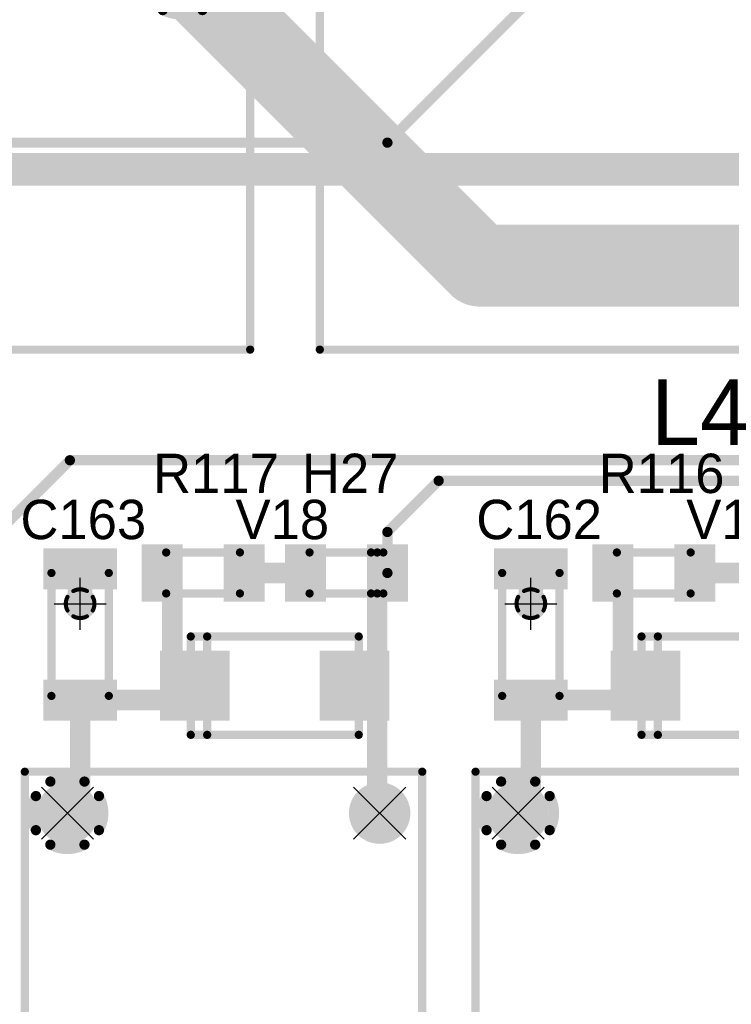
# Model space of a CAD drawing. Extents: x 74 to 326, y 70 to 232.
# Tile 4 of 138: x 103 to 120, y 97 to 122. Entities that reach past the tile are written whole.
import ezdxf

# ---------------------------------------------------------------- set-up
doc = ezdxf.new("R2010")
doc.units = 0
for name, color, linetype in [('Bottom', 2, 'CONTINUOUS'), ('Drill_Layer', 255, 'CONTINUOUS'), ('Gnd', 12, 'CONTINUOUS'), ('Pwr', 13, 'CONTINUOUS'), ('Top', 1, 'CONTINUOUS'), ('Top_Silk', 6, 'CONTINUOUS')]:
    doc.layers.add(name, color=color, linetype=linetype)

# ---------------------------------------------------------------- blocks, each defined once
blk = doc.blocks.new('Cross')
at = {"layer": 'Drill_Layer', "linetype": 'CONTINUOUS'}
for p, q in [((0, -12.7), (0, 12.7)), ((-12.7, 0), (12.7, 0))]:
    blk.add_line(p, q, dxfattribs=at)
blk = doc.blocks.new('X')
at = {"layer": 'Drill_Layer', "linetype": 'CONTINUOUS'}
for p, q in [((-12.7, 12.7), (12.7, -12.7)), ((12.7, 12.7), (-12.7, -12.7))]:
    blk.add_line(p, q, dxfattribs=at)
blk = doc.blocks.new('UNIT_DISC')
at = {"linetype": 'CONTINUOUS', "const_width": 0.5}
blk.add_lwpolyline([(0.25, 0, 1), (-0.25, 0, 1)], format="xyb", close=True, dxfattribs=at)
blk = doc.blocks.new('SHAPE_EL_236_236_0_0_0_0')
at = {"xscale": 0.6, "yscale": 0.6, "zscale": 0.6}
blk.add_blockref('UNIT_DISC', (0, 0), dxfattribs=at)
blk = doc.blocks.new('SHAPE_TH45_314_236_39_0_0_0')
at = {"linetype": 'CONTINUOUS', "const_width": 0.1}
for points in [[(0.16647, 0.30788, 0.2530389), (-0.16647, 0.30788, 0.2530389)], [(-0.30788, 0.16647, 0.2530389), (-0.30788, -0.16647, 0.2530389)], [(0.30788, -0.16647, 0.2530389), (0.30788, 0.16647, 0.2530389)], [(-0.16647, -0.30788, 0.2530389), (0.16647, -0.30788, 0.2530389)]]:
    blk.add_lwpolyline(points, format="xyb", dxfattribs=at)
at = {"xscale": 0.1, "yscale": 0.1, "zscale": 0.1}
for p in [(-0.16647, 0.30788), (0.16647, 0.30788), (-0.30788, 0.16647), (0.30788, 0.16647), (-0.30788, -0.16647), (0.30788, -0.16647), (-0.16647, -0.30788), (0.16647, -0.30788)]:
    blk.add_blockref('UNIT_DISC', p, dxfattribs=at)
blk = doc.blocks.new('SHAPE_EL_314_314_0_0_0_0')
at = {"xscale": 0.8, "yscale": 0.8, "zscale": 0.8}
blk.add_blockref('UNIT_DISC', (0, 0), dxfattribs=at)
blk = doc.blocks.new('v030649')
at = {"layer": 'Bottom'}
blk.add_blockref('SHAPE_EL_236_236_0_0_0_0', (0, 0), dxfattribs=at)
at = {"layer": 'Gnd'}
blk.add_blockref('SHAPE_TH45_314_236_39_0_0_0', (0, 0), dxfattribs=at)
at = {"layer": 'Pwr'}
blk.add_blockref('SHAPE_EL_314_314_0_0_0_0', (0, 0), dxfattribs=at)
at = {"layer": 'Top'}
blk.add_blockref('SHAPE_EL_236_236_0_0_0_0', (0, 0), dxfattribs=at)
blk = doc.blocks.new('0805LED_10247')
at = {"layer": 'Top_Silk', "linetype": 'CONTINUOUS', "const_width": 0.2}
for points in [[(110.1, 108.5), (110.1, 107.5)], [(111.9, 108.5), (110.1, 108.5)], [(111.6, 108.5), (111.6, 107.5)], [(111.75, 108.5), (111.75, 107.5)], [(111.9, 108.5), (111.9, 107.5)], [(110.1, 107.5), (111.9, 107.5)]]:
    blk.add_lwpolyline(points, dxfattribs=at)
at = {"layer": 'Top_Silk', "xscale": 0.2, "yscale": 0.2, "zscale": 0.2}
for p in [(110.1, 108.5), (110.1, 108.5), (111.6, 108.5), (111.75, 108.5), (111.9, 108.5), (111.9, 108.5), (110.1, 107.5), (110.1, 107.5), (111.6, 107.5), (111.75, 107.5), (111.9, 107.5), (111.9, 107.5)]:
    blk.add_blockref('UNIT_DISC', p, dxfattribs=at)
blk = doc.blocks.new('SHAPE_SQ_393_551_0_0_0_0')
blk.add_solid([(-0.5, -0.7), (0.5, -0.7), (-0.5, 0.7), (0.5, 0.7)])
blk = doc.blocks.new('SHAPE_EL_196_196_0_0_0_0')
at = {"xscale": 0.5, "yscale": 0.5, "zscale": 0.5}
blk.add_blockref('UNIT_DISC', (0, 0), dxfattribs=at)
blk = doc.blocks.new('w1000h1400367')
at = {"layer": 'Gnd'}
blk.add_blockref('SHAPE_EL_196_196_0_0_0_0', (0, 0), dxfattribs=at)
at = {"layer": 'Pwr'}
blk.add_blockref('SHAPE_EL_196_196_0_0_0_0', (0, 0), dxfattribs=at)
at = {"layer": 'Top'}
blk.add_blockref('SHAPE_SQ_393_551_0_0_0_0', (0, 0), dxfattribs=at)
blk = doc.blocks.new('w1000h1400383')
at = {"layer": 'Gnd'}
blk.add_blockref('SHAPE_EL_196_196_0_0_0_0', (0, 0), dxfattribs=at)
at = {"layer": 'Pwr'}
blk.add_blockref('SHAPE_EL_196_196_0_0_0_0', (0, 0), dxfattribs=at)
at = {"layer": 'Top'}
blk.add_blockref('SHAPE_SQ_393_551_0_0_0_0', (0, 0), dxfattribs=at)
blk = doc.blocks.new('H27')
for name, p in [('w1000h1400367', (110, 108)), ('0805LED_10247', (0, 0)), ('w1000h1400383', (112, 108))]:
    blk.add_blockref(name, p)
at = {"layer": 'Top_Silk'}
blk.add_text('H27', height=0.96, dxfattribs=at).set_placement((109.9125, 109.95))
blk = doc.blocks.new('0805_10262')
at = {"layer": 'Top_Silk', "linetype": 'CONTINUOUS', "const_width": 0.2}
for points in [[(117.6, 107.5), (117.6, 108.5)], [(119.4, 108.5), (117.6, 108.5)], [(119.4, 107.5), (119.4, 108.5)], [(117.6, 107.5), (119.4, 107.5)]]:
    blk.add_lwpolyline(points, dxfattribs=at)
at = {"layer": 'Top_Silk', "xscale": 0.2, "yscale": 0.2, "zscale": 0.2}
for p in [(117.6, 108.5), (117.6, 108.5), (119.4, 108.5), (119.4, 108.5), (117.6, 107.5), (117.6, 107.5), (119.4, 107.5), (119.4, 107.5)]:
    blk.add_blockref('UNIT_DISC', p, dxfattribs=at)
blk = doc.blocks.new('w1000h1400273')
at = {"layer": 'Gnd'}
blk.add_blockref('SHAPE_EL_196_196_0_0_0_0', (0, 0), dxfattribs=at)
at = {"layer": 'Pwr'}
blk.add_blockref('SHAPE_EL_196_196_0_0_0_0', (0, 0), dxfattribs=at)
at = {"layer": 'Top'}
blk.add_blockref('SHAPE_SQ_393_551_0_0_0_0', (0, 0), dxfattribs=at)
blk = doc.blocks.new('w1000h1400139')
at = {"layer": 'Gnd'}
blk.add_blockref('SHAPE_EL_196_196_0_0_0_0', (0, 0), dxfattribs=at)
at = {"layer": 'Pwr'}
blk.add_blockref('SHAPE_EL_196_196_0_0_0_0', (0, 0), dxfattribs=at)
at = {"layer": 'Top'}
blk.add_blockref('SHAPE_SQ_393_551_0_0_0_0', (0, 0), dxfattribs=at)
blk = doc.blocks.new('R116')
at = {"rotation": 180}
for name, p in [('w1000h1400139', (117.5, 108)), ('w1000h1400273', (119.5, 108))]:
    blk.add_blockref(name, p, dxfattribs=at)
blk.add_blockref('0805_10262', (0, 0))
at = {"layer": 'Top_Silk'}
blk.add_text('R116', height=0.96, dxfattribs=at).set_placement((117.15625, 109.95))
blk = doc.blocks.new('1206_15304')
at = {"layer": 'Top_Silk', "linetype": 'CONTINUOUS', "const_width": 0.2}
for points in [[(105.2, 108), (103.8, 108)], [(103.8, 108), (103.8, 105)], [(105.2, 105), (105.2, 108)], [(103.8, 105), (105.2, 105)]]:
    blk.add_lwpolyline(points, dxfattribs=at)
at = {"layer": 'Top_Silk', "xscale": 0.2, "yscale": 0.2, "zscale": 0.2}
for p in [(103.8, 108), (103.8, 108), (105.2, 108), (105.2, 108), (103.8, 105), (103.8, 105), (105.2, 105), (105.2, 105)]:
    blk.add_blockref('UNIT_DISC', p, dxfattribs=at)
blk = doc.blocks.new('SHAPE_SQ_393_708_0_0_0_0')
blk.add_solid([(-0.5, -0.9), (0.5, -0.9), (-0.5, 0.9), (0.5, 0.9)])
blk = doc.blocks.new('w1000h180049')
at = {"layer": 'Gnd'}
blk.add_blockref('SHAPE_EL_196_196_0_0_0_0', (0, 0), dxfattribs=at)
at = {"layer": 'Pwr'}
blk.add_blockref('SHAPE_EL_196_196_0_0_0_0', (0, 0), dxfattribs=at)
at = {"layer": 'Top'}
blk.add_blockref('SHAPE_SQ_393_708_0_0_0_0', (0, 0), dxfattribs=at)
blk = doc.blocks.new('w1000h1800139')
at = {"layer": 'Gnd'}
blk.add_blockref('SHAPE_EL_196_196_0_0_0_0', (0, 0), dxfattribs=at)
at = {"layer": 'Pwr'}
blk.add_blockref('SHAPE_EL_196_196_0_0_0_0', (0, 0), dxfattribs=at)
at = {"layer": 'Top'}
blk.add_blockref('SHAPE_SQ_393_708_0_0_0_0', (0, 0), dxfattribs=at)
blk = doc.blocks.new('C163')
at = {"rotation": 270}
for name, p in [('w1000h180049', (104.5, 108.1)), ('w1000h1800139', (104.5, 104.9))]:
    blk.add_blockref(name, p, dxfattribs=at)
blk.add_blockref('1206_15304', (0, 0))
at = {"layer": 'Top_Silk'}
blk.add_text('C163', height=0.96, dxfattribs=at).set_placement((103.04375, 108.825))
blk = doc.blocks.new('0805_18047')
at = {"layer": 'Top_Silk', "linetype": 'CONTINUOUS', "const_width": 0.2}
for points in [[(106.6, 107.5), (106.6, 108.5)], [(108.4, 108.5), (106.6, 108.5)], [(108.4, 107.5), (108.4, 108.5)], [(106.6, 107.5), (108.4, 107.5)]]:
    blk.add_lwpolyline(points, dxfattribs=at)
at = {"layer": 'Top_Silk', "xscale": 0.2, "yscale": 0.2, "zscale": 0.2}
for p in [(106.6, 108.5), (106.6, 108.5), (108.4, 108.5), (108.4, 108.5), (106.6, 107.5), (106.6, 107.5), (108.4, 107.5), (108.4, 107.5)]:
    blk.add_blockref('UNIT_DISC', p, dxfattribs=at)
blk = doc.blocks.new('R117')
at = {"rotation": 180}
for name, p in [('w1000h1400139', (106.5, 108)), ('w1000h1400367', (108.5, 108))]:
    blk.add_blockref(name, p, dxfattribs=at)
blk.add_blockref('0805_18047', (0, 0))
at = {"layer": 'Top_Silk'}
blk.add_text('R117', height=0.96, dxfattribs=at).set_placement((106.28125, 109.95))
blk = doc.blocks.new('SMA_18006')
at = {"layer": 'Top_Silk', "linetype": 'CONTINUOUS', "const_width": 0.2}
for points in [[(107.2, 106.45), (107.2, 104.05)], [(107.2, 106.45), (111.3, 106.45)], [(107.6, 106.45), (107.6, 104.05)], [(111.3, 106.45), (111.3, 104.05)], [(107.2, 104.05), (111.3, 104.05)]]:
    blk.add_lwpolyline(points, dxfattribs=at)
at = {"layer": 'Top_Silk', "xscale": 0.2, "yscale": 0.2, "zscale": 0.2}
for p in [(107.2, 106.45), (107.2, 106.45), (107.6, 106.45), (111.3, 106.45), (111.3, 106.45), (107.2, 104.05), (107.2, 104.05), (107.6, 104.05), (111.3, 104.05), (111.3, 104.05)]:
    blk.add_blockref('UNIT_DISC', p, dxfattribs=at)
blk = doc.blocks.new('SHAPE_SQ_669_669_0_0_0_0')
blk.add_solid([(-0.85, -0.85), (0.85, -0.85), (-0.85, 0.85), (0.85, 0.85)])
blk = doc.blocks.new('w1700h1700139')
at = {"layer": 'Gnd'}
blk.add_blockref('SHAPE_EL_196_196_0_0_0_0', (0, 0), dxfattribs=at)
at = {"layer": 'Pwr'}
blk.add_blockref('SHAPE_EL_196_196_0_0_0_0', (0, 0), dxfattribs=at)
at = {"layer": 'Top'}
blk.add_blockref('SHAPE_SQ_669_669_0_0_0_0', (0, 0), dxfattribs=at)
blk = doc.blocks.new('w1700h1700383')
at = {"layer": 'Gnd'}
blk.add_blockref('SHAPE_EL_196_196_0_0_0_0', (0, 0), dxfattribs=at)
at = {"layer": 'Pwr'}
blk.add_blockref('SHAPE_EL_196_196_0_0_0_0', (0, 0), dxfattribs=at)
at = {"layer": 'Top'}
blk.add_blockref('SHAPE_SQ_669_669_0_0_0_0', (0, 0), dxfattribs=at)
blk = doc.blocks.new('V18')
for name, p in [('SMA_18006', (0, 0)), ('w1700h1700139', (107.3, 105.25)), ('w1700h1700383', (111.2, 105.25))]:
    blk.add_blockref(name, p)
at = {"layer": 'Top_Silk'}
blk.add_text('V18', height=0.96, dxfattribs=at).set_placement((108.29375, 108.825))
blk = doc.blocks.new('1206_20635')
at = {"layer": 'Top_Silk', "linetype": 'CONTINUOUS', "const_width": 0.2}
for points in [[(116.2, 108), (114.8, 108)], [(114.8, 108), (114.8, 105)], [(116.2, 105), (116.2, 108)], [(114.8, 105), (116.2, 105)]]:
    blk.add_lwpolyline(points, dxfattribs=at)
at = {"layer": 'Top_Silk', "xscale": 0.2, "yscale": 0.2, "zscale": 0.2}
for p in [(114.8, 108), (114.8, 108), (116.2, 108), (116.2, 108), (114.8, 105), (114.8, 105), (116.2, 105), (116.2, 105)]:
    blk.add_blockref('UNIT_DISC', p, dxfattribs=at)
blk = doc.blocks.new('C162')
at = {"rotation": 270}
for name, p in [('w1000h180049', (115.5, 108.1)), ('w1000h1800139', (115.5, 104.9))]:
    blk.add_blockref(name, p, dxfattribs=at)
blk.add_blockref('1206_20635', (0, 0))
at = {"layer": 'Top_Silk'}
blk.add_text('C162', height=0.96, dxfattribs=at).set_placement((114.16875, 108.825))
blk = doc.blocks.new('SMA_18019')
at = {"layer": 'Top_Silk', "linetype": 'CONTINUOUS', "const_width": 0.2}
for points in [[(118.2, 106.45), (118.2, 104.05)], [(118.2, 106.45), (122.3, 106.45)], [(118.6, 106.45), (118.6, 104.05)], [(122.3, 106.45), (122.3, 104.05)], [(118.2, 104.05), (122.3, 104.05)]]:
    blk.add_lwpolyline(points, dxfattribs=at)
at = {"layer": 'Top_Silk', "xscale": 0.2, "yscale": 0.2, "zscale": 0.2}
for p in [(118.2, 106.45), (118.2, 106.45), (118.6, 106.45), (122.3, 106.45), (122.3, 106.45), (118.2, 104.05), (118.2, 104.05), (118.6, 104.05), (122.3, 104.05), (122.3, 104.05)]:
    blk.add_blockref('UNIT_DISC', p, dxfattribs=at)
blk = doc.blocks.new('w1700h1700382')
at = {"layer": 'Gnd'}
blk.add_blockref('SHAPE_EL_196_196_0_0_0_0', (0, 0), dxfattribs=at)
at = {"layer": 'Pwr'}
blk.add_blockref('SHAPE_EL_196_196_0_0_0_0', (0, 0), dxfattribs=at)
at = {"layer": 'Top'}
blk.add_blockref('SHAPE_SQ_669_669_0_0_0_0', (0, 0), dxfattribs=at)
blk = doc.blocks.new('V17')
for name, p in [('SMA_18019', (0, 0)), ('w1700h1700139', (118.3, 105.25)), ('w1700h1700382', (122.2, 105.25))]:
    blk.add_blockref(name, p)
at = {"layer": 'Top_Silk'}
blk.add_text('V17', height=0.96, dxfattribs=at).set_placement((119.29375, 108.825))
blk = doc.blocks.new('HLS_4078_22960')
at = {"layer": 'Top_Silk', "linetype": 'CONTINUOUS', "const_width": 0.2}
for points in [[(114.15, 83.35), (114.15, 103.15)], [(114.15, 103.15), (123.85, 103.15)], [(123.85, 103.15), (123.85, 83.35)], [(123.85, 83.35), (114.15, 83.35)]]:
    blk.add_lwpolyline(points, dxfattribs=at)
at = {"layer": 'Top_Silk', "xscale": 0.2, "yscale": 0.2, "zscale": 0.2}
for p in [(114.15, 103.15), (114.15, 103.15), (123.85, 103.15), (123.85, 103.15), (114.15, 83.35), (114.15, 83.35), (123.85, 83.35), (123.85, 83.35)]:
    blk.add_blockref('UNIT_DISC', p, dxfattribs=at)
blk = doc.blocks.new('SHAPE_EL_590_590_0_0_0_0')
at = {"xscale": 1.5, "yscale": 1.5, "zscale": 1.5}
blk.add_blockref('UNIT_DISC', (0, 0), dxfattribs=at)
blk = doc.blocks.new('SHAPE_EL_511_511_0_0_0_0')
at = {"xscale": 1.3, "yscale": 1.3, "zscale": 1.3}
blk.add_blockref('UNIT_DISC', (0, 0), dxfattribs=at)
blk = doc.blocks.new('c1500h800399')
at = {"layer": 'Bottom'}
blk.add_blockref('SHAPE_EL_590_590_0_0_0_0', (0, 0), dxfattribs=at)
at = {"layer": 'Gnd'}
blk.add_blockref('SHAPE_EL_511_511_0_0_0_0', (0, 0), dxfattribs=at)
at = {"layer": 'Pwr'}
blk.add_blockref('SHAPE_EL_511_511_0_0_0_0', (0, 0), dxfattribs=at)
at = {"layer": 'Top'}
blk.add_blockref('SHAPE_EL_590_590_0_0_0_0', (0, 0), dxfattribs=at)
blk = doc.blocks.new('c1500h800')
at = {"layer": 'Bottom'}
blk.add_blockref('SHAPE_EL_590_590_0_0_0_0', (0, 0), dxfattribs=at)
at = {"layer": 'Gnd'}
blk.add_blockref('SHAPE_EL_511_511_0_0_0_0', (0, 0), dxfattribs=at)
at = {"layer": 'Pwr'}
blk.add_blockref('SHAPE_EL_511_511_0_0_0_0', (0, 0), dxfattribs=at)
at = {"layer": 'Top'}
blk.add_blockref('SHAPE_EL_590_590_0_0_0_0', (0, 0), dxfattribs=at)
blk = doc.blocks.new('c1500h800393')
at = {"layer": 'Bottom'}
blk.add_blockref('SHAPE_EL_590_590_0_0_0_0', (0, 0), dxfattribs=at)
at = {"layer": 'Gnd'}
blk.add_blockref('SHAPE_EL_511_511_0_0_0_0', (0, 0), dxfattribs=at)
at = {"layer": 'Pwr'}
blk.add_blockref('SHAPE_EL_511_511_0_0_0_0', (0, 0), dxfattribs=at)
at = {"layer": 'Top'}
blk.add_blockref('SHAPE_EL_590_590_0_0_0_0', (0, 0), dxfattribs=at)
blk = doc.blocks.new('SHAPE_TH45_787_590_98_0_0_0')
at = {"linetype": 'CONTINUOUS', "const_width": 0.25}
for points in [[(0.41617, 0.76969, 0.2530389), (-0.41617, 0.76969, 0.2530389)], [(-0.76969, 0.41617, 0.2530389), (-0.76969, -0.41617, 0.2530389)], [(0.76969, -0.41617, 0.2530389), (0.76969, 0.41617, 0.2530389)], [(-0.41617, -0.76969, 0.2530389), (0.41617, -0.76969, 0.2530389)]]:
    blk.add_lwpolyline(points, format="xyb", dxfattribs=at)
at = {"xscale": 0.25, "yscale": 0.25, "zscale": 0.25}
for p in [(-0.41617, 0.76969), (0.41617, 0.76969), (-0.76969, 0.41617), (0.76969, 0.41617), (-0.76969, -0.41617), (0.76969, -0.41617), (-0.41617, -0.76969), (0.41617, -0.76969)]:
    blk.add_blockref('UNIT_DISC', p, dxfattribs=at)
blk = doc.blocks.new('c1500h800139')
at = {"layer": 'Bottom'}
blk.add_blockref('SHAPE_EL_590_590_0_0_0_0', (0, 0), dxfattribs=at)
at = {"layer": 'Gnd'}
blk.add_blockref('SHAPE_EL_511_511_0_0_0_0', (0, 0), dxfattribs=at)
at = {"layer": 'Pwr'}
blk.add_blockref('SHAPE_TH45_787_590_98_0_0_0', (0, 0), dxfattribs=at)
at = {"layer": 'Top'}
blk.add_blockref('SHAPE_EL_590_590_0_0_0_0', (0, 0), dxfattribs=at)
blk = doc.blocks.new('c1500h800382')
at = {"layer": 'Bottom'}
blk.add_blockref('SHAPE_EL_590_590_0_0_0_0', (0, 0), dxfattribs=at)
at = {"layer": 'Gnd'}
blk.add_blockref('SHAPE_EL_511_511_0_0_0_0', (0, 0), dxfattribs=at)
at = {"layer": 'Pwr'}
blk.add_blockref('SHAPE_EL_511_511_0_0_0_0', (0, 0), dxfattribs=at)
at = {"layer": 'Top'}
blk.add_blockref('SHAPE_EL_590_590_0_0_0_0', (0, 0), dxfattribs=at)
blk = doc.blocks.new('K9')
for name, p in [('HLS_4078_22960', (0, 0)), ('c1500h800139', (115.19, 102.14)), ('c1500h800382', (122.81, 102.14)), ('c1500h800393', (115.19, 94.52)), ('c1500h800393', (122.81, 94.52)), ('c1500h800', (115.19, 89.44)), ('c1500h800', (122.81, 89.44)), ('c1500h800399', (115.19, 84.36)), ('c1500h800399', (122.81, 84.36))]:
    blk.add_blockref(name, p)
at = {"layer": 'Top_Silk'}
blk.add_text('K9', height=0.96, dxfattribs=at).set_placement((118.1625, 81.95))
blk = doc.blocks.new('HLS_4078_22978')
at = {"layer": 'Top_Silk', "linetype": 'CONTINUOUS', "const_width": 0.2}
for points in [[(103.15, 83.35), (103.15, 103.15)], [(103.15, 103.15), (112.85, 103.15)], [(112.85, 103.15), (112.85, 83.35)], [(112.85, 83.35), (103.15, 83.35)]]:
    blk.add_lwpolyline(points, dxfattribs=at)
at = {"layer": 'Top_Silk', "xscale": 0.2, "yscale": 0.2, "zscale": 0.2}
for p in [(103.15, 103.15), (103.15, 103.15), (112.85, 103.15), (112.85, 103.15), (103.15, 83.35), (103.15, 83.35), (112.85, 83.35), (112.85, 83.35)]:
    blk.add_blockref('UNIT_DISC', p, dxfattribs=at)
blk = doc.blocks.new('c1500h800400')
at = {"layer": 'Bottom'}
blk.add_blockref('SHAPE_EL_590_590_0_0_0_0', (0, 0), dxfattribs=at)
at = {"layer": 'Gnd'}
blk.add_blockref('SHAPE_EL_511_511_0_0_0_0', (0, 0), dxfattribs=at)
at = {"layer": 'Pwr'}
blk.add_blockref('SHAPE_EL_511_511_0_0_0_0', (0, 0), dxfattribs=at)
at = {"layer": 'Top'}
blk.add_blockref('SHAPE_EL_590_590_0_0_0_0', (0, 0), dxfattribs=at)
blk = doc.blocks.new('c1500h800383')
at = {"layer": 'Bottom'}
blk.add_blockref('SHAPE_EL_590_590_0_0_0_0', (0, 0), dxfattribs=at)
at = {"layer": 'Gnd'}
blk.add_blockref('SHAPE_EL_511_511_0_0_0_0', (0, 0), dxfattribs=at)
at = {"layer": 'Pwr'}
blk.add_blockref('SHAPE_EL_511_511_0_0_0_0', (0, 0), dxfattribs=at)
at = {"layer": 'Top'}
blk.add_blockref('SHAPE_EL_590_590_0_0_0_0', (0, 0), dxfattribs=at)
blk = doc.blocks.new('K10')
for name, p in [('HLS_4078_22978', (0, 0)), ('c1500h800139', (104.19, 102.14)), ('c1500h800383', (111.81, 102.14)), ('c1500h800393', (104.19, 94.52)), ('c1500h800393', (111.81, 94.52)), ('c1500h800', (104.19, 89.44)), ('c1500h800', (111.81, 89.44)), ('c1500h800400', (104.19, 84.36)), ('c1500h800400', (111.81, 84.36))]:
    blk.add_blockref(name, p)
at = {"layer": 'Top_Silk'}
blk.add_text('K10', height=0.96, dxfattribs=at).set_placement((106.9, 81.95))
blk = doc.blocks.new('B82724J_24734')
at = {"layer": 'Top_Silk', "linetype": 'CONTINUOUS', "const_width": 0.2}
for points in [[(110.35, 113.45), (110.35, 144.55)], [(128.65, 113.45), (110.35, 113.45)]]:
    blk.add_lwpolyline(points, dxfattribs=at)
at = {"layer": 'Top_Silk', "xscale": 0.2, "yscale": 0.2, "zscale": 0.2}
blk.add_blockref('UNIT_DISC', (110.35, 113.45), dxfattribs=at)
blk.add_blockref('UNIT_DISC', (110.35, 113.45), dxfattribs=at)
blk = doc.blocks.new('L4')
blk.add_blockref('B82724J_24734', (0, 0))
at = {"layer": 'Top_Silk'}
blk.add_text('L4', height=1.6, dxfattribs=at).set_placement((118.4375, 111.125))
blk = doc.blocks.new('B82724J_24718')
at = {"layer": 'Top_Silk', "linetype": 'CONTINUOUS', "const_width": 0.2}
for points in [[(108.65, 144.55), (108.65, 113.45)], [(108.65, 113.45), (90.35, 113.45)]]:
    blk.add_lwpolyline(points, dxfattribs=at)
at = {"layer": 'Top_Silk', "xscale": 0.2, "yscale": 0.2, "zscale": 0.2}
blk.add_blockref('UNIT_DISC', (108.65, 113.45), dxfattribs=at)
blk.add_blockref('UNIT_DISC', (108.65, 113.45), dxfattribs=at)
blk = doc.blocks.new('SHAPE_EL_787_787_0_0_0_0')
at = {"xscale": 2, "yscale": 2, "zscale": 2}
blk.add_blockref('UNIT_DISC', (0, 0), dxfattribs=at)
blk = doc.blocks.new('SHAPE_EL_669_669_0_0_0_0')
at = {"xscale": 1.7, "yscale": 1.7, "zscale": 1.7}
blk.add_blockref('UNIT_DISC', (0, 0), dxfattribs=at)
blk = doc.blocks.new('SHAPE_TH45_984_787_196_0_0_0')
at = {"linetype": 'CONTINUOUS', "const_width": 0.25}
for points in [[(0.48432, 1.01541, 0.2262769), (-0.48432, 1.01541, 0.2262769)], [(-1.01541, 0.48432, 0.2262769), (-1.01541, -0.48432, 0.2262769)], [(1.01541, -0.48432, 0.2262769), (1.01541, 0.48432, 0.2262769)], [(-0.48432, -1.01541, 0.2262769), (0.48432, -1.01541, 0.2262769)]]:
    blk.add_lwpolyline(points, format="xyb", dxfattribs=at)
at = {"xscale": 0.25, "yscale": 0.25, "zscale": 0.25}
for p in [(-0.48432, 1.01541), (0.48432, 1.01541), (-1.01541, 0.48432), (1.01541, 0.48432), (-1.01541, -0.48432), (1.01541, -0.48432), (-0.48432, -1.01541), (0.48432, -1.01541)]:
    blk.add_blockref('UNIT_DISC', p, dxfattribs=at)
blk = doc.blocks.new('c2000h1200139')
at = {"layer": 'Bottom'}
blk.add_blockref('SHAPE_EL_787_787_0_0_0_0', (0, 0), dxfattribs=at)
at = {"layer": 'Gnd'}
blk.add_blockref('SHAPE_EL_669_669_0_0_0_0', (0, 0), dxfattribs=at)
at = {"layer": 'Pwr'}
blk.add_blockref('SHAPE_TH45_984_787_196_0_0_0', (0, 0), dxfattribs=at)
at = {"layer": 'Top'}
blk.add_blockref('SHAPE_EL_787_787_0_0_0_0', (0, 0), dxfattribs=at)
blk = doc.blocks.new('L5')
blk.add_blockref('B82724J_24718', (0, 0))
at = {"rotation": 180}
blk.add_blockref('c2000h1200139', (107, 122.75), dxfattribs=at)

msp = doc.modelspace()

# ---------------------------------------------------------------- linework, layer by layer
at = {"layer": 'Bottom', "linetype": 'CONTINUOUS'}
for points, const_width in [([(112, 118.5), (116.25, 122.75)], 0.25), ([(101.25, 118.5), (112, 118.5)], 0.25), ([(101.625, 117.75), (122, 117.75)], 0.6)]:
    msp.add_lwpolyline(points, dxfattribs=dict(at, const_width=const_width))
at = {"layer": 'Pwr', "linetype": 'CONTINUOUS', "const_width": 0.5}
for points in [[(75, 118), (138.75, 118)], [(146.25, 118), (75, 118)]]:
    msp.add_lwpolyline(points, dxfattribs=at)
at = {"layer": 'Top', "linetype": 'CONTINUOUS'}
for points, const_width in [([(107, 122.75), (114.25, 115.5)], 2), ([(134.25, 115.5), (114.25, 115.5)], 2), ([(102.5, 109), (104.25, 110.75)], 0.25), ([(104.25, 110.75), (151.25, 110.75)], 0.25), ([(112, 109), (113.25, 110.25)], 0.25), ([(113.25, 110.25), (152.25, 110.25)], 0.25), ([(112, 108), (112, 109)], 0.25), ([(104.5, 108.1), (104.5, 107.25)], 0.6), ([(115.5, 108.1), (115.5, 107.25)], 0.6), ([(106.5, 108), (106.75, 108)], 0.5), ([(106.75, 108), (106.75, 105.25)], 0.5), ([(108.5, 108), (110, 108)], 0.5), ([(112, 108), (111.75, 108)], 0.5), ([(111.75, 108), (111.75, 105.25)], 0.5), ([(117.5, 108), (117.75, 108)], 0.5), ([(117.75, 108), (117.75, 105.25)], 0.5), ([(121, 108), (119.5, 108)], 0.5), ([(106.75, 105.25), (107.3, 105.25)], 0.5), ([(107.3, 104.9), (107.3, 105.25)], 0.5), ([(111.75, 105.25), (111.2, 105.25)], 0.5), ([(111.75, 102.14), (111.75, 105.25)], 0.5), ([(117.75, 105.25), (118.3, 105.25)], 0.5), ([(118.3, 104.9), (118.3, 105.25)], 0.5), ([(104.5, 104.9), (104.5, 102.14)], 0.5), ([(104.5, 104.9), (107.3, 104.9)], 0.5), ([(115.5, 104.9), (115.5, 102.14)], 0.5), ([(115.5, 104.9), (118.3, 104.9)], 0.5), ([(104.5, 102.14), (104.19, 102.14)], 0.5), ([(111.81, 102.14), (111.75, 102.14)], 0.5), ([(115.5, 102.14), (115.19, 102.14)], 0.5)]:
    msp.add_lwpolyline(points, dxfattribs=dict(at, const_width=const_width))

# ---------------------------------------------------------------- block references
for name, p in [('L5', (0, 0)), ('L4', (0, 0)), ('R117', (0, 0)), ('H27', (0, 0)), ('R116', (0, 0)), ('C163', (0, 0)), ('V18', (0, 0)), ('C162', (0, 0)), ('V17', (0, 0)), ('v030649', (104.5, 107.25)), ('v030649', (115.5, 107.25)), ('K10', (0, 0)), ('K9', (0, 0))]:
    msp.add_blockref(name, p)
at = {"layer": 'Bottom', "xscale": 0.25, "yscale": 0.25, "zscale": 0.25}
msp.add_blockref('UNIT_DISC', (112, 118.5), dxfattribs=at)
msp.add_blockref('UNIT_DISC', (112, 118.5), dxfattribs=at)
at = {"layer": 'Drill_Layer', "xscale": 0.05, "yscale": 0.05, "zscale": 0.05}
for name, p in [('Cross', (104.5, 107.25)), ('Cross', (115.5, 107.25)), ('X', (104.19, 102.14)), ('X', (111.81, 102.14)), ('X', (115.19, 102.14))]:
    msp.add_blockref(name, p, dxfattribs=at)
at = {"layer": 'Top'}
for p, xscale, yscale, zscale in [((114.25, 115.5), 2, 2, 2), ((114.25, 115.5), 2, 2, 2), ((104.25, 110.75), 0.25, 0.25, 0.25), ((104.25, 110.75), 0.25, 0.25, 0.25), ((113.25, 110.25), 0.25, 0.25, 0.25), ((113.25, 110.25), 0.25, 0.25, 0.25), ((112, 109), 0.25, 0.25, 0.25), ((112, 109), 0.25, 0.25, 0.25), ((104.5, 108.1), 0.6, 0.6, 0.6), ((115.5, 108.1), 0.6, 0.6, 0.6), ((106.5, 108), 0.5, 0.5, 0.5), ((106.75, 108), 0.5, 0.5, 0.5), ((106.75, 108), 0.5, 0.5, 0.5), ((108.5, 108), 0.5, 0.5, 0.5), ((110, 108), 0.5, 0.5, 0.5), ((111.75, 108), 0.5, 0.5, 0.5), ((111.75, 108), 0.5, 0.5, 0.5), ((112, 108), 0.5, 0.5, 0.5), ((112, 108), 0.25, 0.25, 0.25), ((117.5, 108), 0.5, 0.5, 0.5), ((117.75, 108), 0.5, 0.5, 0.5), ((117.75, 108), 0.5, 0.5, 0.5), ((119.5, 108), 0.5, 0.5, 0.5), ((104.5, 107.25), 0.6, 0.6, 0.6), ((115.5, 107.25), 0.6, 0.6, 0.6), ((106.75, 105.25), 0.5, 0.5, 0.5), ((106.75, 105.25), 0.5, 0.5, 0.5), ((107.3, 105.25), 0.5, 0.5, 0.5), ((107.3, 105.25), 0.5, 0.5, 0.5), ((111.2, 105.25), 0.5, 0.5, 0.5), ((111.75, 105.25), 0.5, 0.5, 0.5), ((111.75, 105.25), 0.5, 0.5, 0.5), ((111.75, 105.25), 0.5, 0.5, 0.5), ((117.75, 105.25), 0.5, 0.5, 0.5), ((117.75, 105.25), 0.5, 0.5, 0.5), ((118.3, 105.25), 0.5, 0.5, 0.5), ((118.3, 105.25), 0.5, 0.5, 0.5), ((104.5, 104.9), 0.5, 0.5, 0.5), ((104.5, 104.9), 0.5, 0.5, 0.5), ((107.3, 104.9), 0.5, 0.5, 0.5), ((107.3, 104.9), 0.5, 0.5, 0.5), ((115.5, 104.9), 0.5, 0.5, 0.5), ((115.5, 104.9), 0.5, 0.5, 0.5), ((118.3, 104.9), 0.5, 0.5, 0.5), ((118.3, 104.9), 0.5, 0.5, 0.5), ((104.19, 102.14), 0.5, 0.5, 0.5), ((104.5, 102.14), 0.5, 0.5, 0.5), ((104.5, 102.14), 0.5, 0.5, 0.5), ((111.75, 102.14), 0.5, 0.5, 0.5), ((111.75, 102.14), 0.5, 0.5, 0.5), ((111.81, 102.14), 0.5, 0.5, 0.5), ((115.19, 102.14), 0.5, 0.5, 0.5), ((115.5, 102.14), 0.5, 0.5, 0.5), ((115.5, 102.14), 0.5, 0.5, 0.5)]:
    msp.add_blockref('UNIT_DISC', p, dxfattribs=dict(at, xscale=xscale, yscale=yscale, zscale=zscale))

doc.saveas('drawing.dxf')
